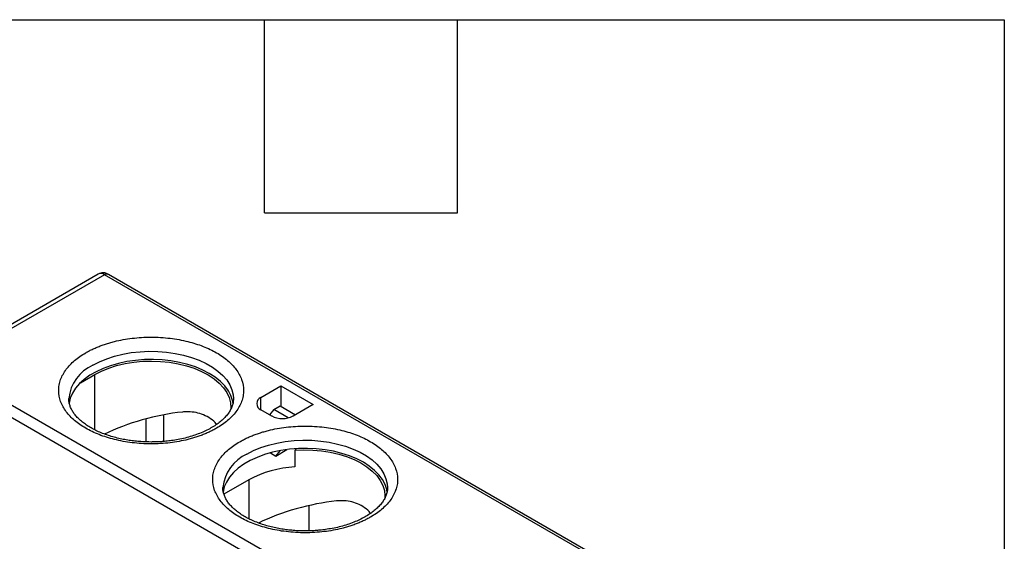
# Model space of a CAD drawing. Header units: inches. Extents: x 0.2 to 10.8, y 0.2 to 8.2.
# Tile 14 of 14: x 9.22 to 10.75, y 7.439 to 8.25. Entities that reach past the tile are written whole.
import ezdxf

# ---------------------------------------------------------------- set-up
doc = ezdxf.new("R2010")
doc.units = ezdxf.units.IN
doc.header["$MEASUREMENT"] = 0
doc.layers.add('TEXT', color=140, linetype='Continuous', lineweight=25)

msp = doc.modelspace()

# ---------------------------------------------------------------- linework, layer by layer
for p, q in [((9.3416, 7.8545), (9.0936, 7.7113)), ((9.3515, 7.8535), (9.1034, 7.7104)), ((10.5625, 7.1545), (9.3515, 7.8535)), ((10.5684, 7.155), (9.3574, 7.8541)), ((10.3144, 7.0113), (9.1034, 7.7104)), ((9.3139, 7.6856), (9.3362, 7.6985)), ((9.3362, 7.6125), (9.3362, 7.6985)), ((10.3061, 6.9968), (9.0951, 7.6959)), ((9.5946, 7.6629), (9.6257, 7.6808)), ((9.6257, 7.6808), (9.6758, 7.6519)), ((9.6257, 7.6808), (9.6257, 7.6489)), ((9.2959, 7.6607), (9.2959, 7.6611)), ((9.5946, 7.6436), (9.5946, 7.6629)), ((9.6113, 7.6339), (9.5946, 7.6436)), ((9.6146, 7.6438), (9.6081, 7.6358)), ((9.6146, 7.6438), (9.6246, 7.6496)), ((9.6369, 7.6309), (9.6146, 7.6438)), ((9.6246, 7.6496), (9.6482, 7.6359)), ((9.6758, 7.6519), (9.6447, 7.6339)), ((9.4155, 7.6293), (9.4155, 7.5937)), ((9.4433, 7.6357), (9.4433, 7.5943)), ((9.6093, 7.5766), (9.6177, 7.5717)), ((9.6177, 7.5717), (9.6349, 7.5817)), ((9.6177, 7.5717), (9.6244, 7.58)), ((9.6494, 7.5831), (9.647, 7.5806)), ((9.647, 7.5806), (9.647, 7.5549)), ((9.5756, 7.5345), (9.537, 7.5123)), ((9.5756, 7.5345), (9.5756, 7.4743)), ((9.5353, 7.5225), (9.5353, 7.5229)), ((9.6688, 7.4945), (9.6688, 7.4554))]:
    msp.add_line(p, q)
at = {"flags": 128}
for points in [[(9.3334, 7.7129), (9.3437, 7.7183), (9.355, 7.7229), (9.367, 7.7269), (9.3797, 7.73), (9.393, 7.7324), (9.4066, 7.7339), (9.4204, 7.7345), (9.4342, 7.7343), (9.448, 7.7332), (9.4614, 7.7313), (9.4744, 7.7285), (9.4868, 7.725), (9.4985, 7.7207), (9.5093, 7.7157), (9.5191, 7.71), (9.5278, 7.7038), (9.5352, 7.697), (9.5414, 7.6899), (9.5462, 7.6824), (9.5495, 7.6746), (9.5514, 7.6667), (9.5518, 7.661)], [(9.5515, 7.6533), (9.5506, 7.6578), (9.548, 7.6657), (9.544, 7.6733), (9.5385, 7.6807), (9.5317, 7.6876), (9.5236, 7.6941), (9.5143, 7.7001), (9.504, 7.7054), (9.4928, 7.7101), (9.4807, 7.714), (9.468, 7.7172), (9.4547, 7.7195), (9.4411, 7.721), (9.4273, 7.7217), (9.4135, 7.7215), (9.3997, 7.7204), (9.3863, 7.7184), (9.3733, 7.7157), (9.3609, 7.7121), (9.3492, 7.7078), (9.3384, 7.7028), (9.3286, 7.6972), (9.3199, 7.6909), (9.3125, 7.6842), (9.3063, 7.677), (9.3015, 7.6695), (9.2982, 7.6617), (9.2963, 7.6538)], [(9.3362, 7.6985), (9.3466, 7.7038), (9.3581, 7.7085), (9.3703, 7.7124), (9.3833, 7.7155), (9.3968, 7.7177), (9.4106, 7.719), (9.4246, 7.7194), (9.4386, 7.7189), (9.4524, 7.7175), (9.4658, 7.7152), (9.4787, 7.712), (9.4909, 7.7081), (9.5023, 7.7033), (9.5126, 7.6978), (9.5218, 7.6917), (9.5298, 7.6851), (9.5364, 7.6779), (9.5415, 7.6704), (9.5452, 7.6626), (9.5473, 7.6546), (9.5479, 7.6465), (9.5477, 7.6445)], [(9.5728, 7.5747), (9.5831, 7.5801), (9.5944, 7.5847), (9.6064, 7.5887), (9.6192, 7.5918), (9.6324, 7.5942), (9.646, 7.5957), (9.6598, 7.5963), (9.6737, 7.5961), (9.6874, 7.595), (9.7008, 7.5931), (9.7138, 7.5903), (9.7262, 7.5868), (9.7379, 7.5825), (9.7487, 7.5775), (9.7585, 7.5718), (9.7672, 7.5656), (9.7747, 7.5588), (9.7808, 7.5517), (9.7856, 7.5442), (9.7889, 7.5364), (9.7908, 7.5285), (9.7912, 7.5228)], [(9.7909, 7.5151), (9.7901, 7.5196), (9.7874, 7.5275), (9.7834, 7.5351), (9.7779, 7.5424), (9.7711, 7.5494), (9.763, 7.5559), (9.7538, 7.5619), (9.7434, 7.5672), (9.7322, 7.5719), (9.7201, 7.5758), (9.7074, 7.579), (9.6942, 7.5813), (9.6806, 7.5828), (9.6668, 7.5835), (9.6529, 7.5832), (9.6392, 7.5822), (9.6257, 7.5802), (9.6127, 7.5775), (9.6003, 7.5739), (9.5887, 7.5696), (9.5779, 7.5646), (9.5681, 7.559), (9.5594, 7.5527), (9.5519, 7.546), (9.5458, 7.5388), (9.541, 7.5313), (9.5376, 7.5236), (9.5357, 7.5156)], [(9.647, 7.5806), (9.661, 7.5812), (9.675, 7.5809), (9.6889, 7.5797), (9.7024, 7.5776), (9.7154, 7.5746), (9.7278, 7.5708), (9.7393, 7.5662), (9.7499, 7.5609), (9.7594, 7.5549), (9.7676, 7.5483), (9.7745, 7.5413), (9.78, 7.5339), (9.784, 7.5261), (9.7864, 7.5181), (9.7873, 7.5101), (9.7871, 7.5061)]]:
    msp.add_lwpolyline(points, dxfattribs=at)
for centre, radius, start, end in [((9.3457, 7.8455), 0.0099, 54.3824, 114.3071), ((9.3549, 7.8487), 0.00594, 65.6929, 125.6176), ((9.359, 7.6549), 0.0634, 113.8566, 174.371), ((9.5983, 7.6532), 0.0103, 110.7834, 249.2166), ((9.628, 7.6662), 0.0363, 242.6097, 297.3903), ((9.5985, 7.5167), 0.0634, 113.8566, 174.371), ((9.657, 7.3844), 0.1708, 93.3406, 118.4599)]:
    msp.add_arc(centre, radius, start, end)
for centre in [(9.4239, 7.5903), (9.6633, 7.4521)]:
    msp.add_ellipse(centre, major_axis=(0.1236, 0.0339), ratio=0.310513, start_param=1.082866, end_param=2.110824)
for points, knots in [([(9.3574, 7.8541), (9.3562, 7.8547), (9.3537, 7.856), (9.3495, 7.8566), (9.3454, 7.8563), (9.3429, 7.8551), (9.3416, 7.8545)], [0, 0, 0, 0, 0.235489, 0.483164, 0.739383, 1, 1, 1, 1]), ([(9.3223, 7.7322), (9.3241, 7.7333), (9.3278, 7.7353), (9.3337, 7.7382), (9.3399, 7.7409), (9.3462, 7.7434), (9.3529, 7.7457), (9.3597, 7.7478), (9.3688, 7.7503), (9.3803, 7.7528), (9.3945, 7.7549), (9.409, 7.7562), (9.4288, 7.7568), (9.4533, 7.7553), (9.4807, 7.7503), (9.5051, 7.7426), (9.5261, 7.7326), (9.5435, 7.7205), (9.5568, 7.7064), (9.5655, 7.6906), (9.5681, 7.6764), (9.5671, 7.665), (9.5648, 7.6566), (9.5611, 7.6484), (9.5561, 7.6407), (9.55, 7.6335), (9.5429, 7.6269), (9.5348, 7.6206), (9.5286, 7.6168), (9.5255, 7.6149)], [0, 0, 0, 0, 0.0172768, 0.0344301, 0.0515096, 0.0685657, 0.0856489, 0.1028096, 0.1200975, 0.1522514, 0.1844511, 0.2172891, 0.2501741, 0.3158091, 0.3800802, 0.4400242, 0.5000144, 0.5599584, 0.6199487, 0.6842198, 0.7498548, 0.7826928, 0.8155778, 0.8477316, 0.8799314, 0.9100751, 0.9399543, 0.9698392, 1, 1, 1, 1]), ([(9.5255, 7.6149), (9.5236, 7.6138), (9.5199, 7.6118), (9.514, 7.6089), (9.5078, 7.6062), (9.5015, 7.6037), (9.4949, 7.6014), (9.488, 7.5993), (9.4789, 7.5968), (9.4674, 7.5943), (9.4533, 7.5922), (9.4387, 7.5909), (9.4189, 7.5903), (9.3944, 7.5918), (9.367, 7.5968), (9.3426, 7.6045), (9.3217, 7.6146), (9.3043, 7.6266), (9.2909, 7.6407), (9.2822, 7.6565), (9.2797, 7.6707), (9.2807, 7.6821), (9.2829, 7.6905), (9.2867, 7.6987), (9.2917, 7.7064), (9.2977, 7.7136), (9.3048, 7.7203), (9.3129, 7.7265), (9.3191, 7.7303), (9.3223, 7.7322)], [0, 0, 0, 0, 0.017277, 0.03443, 0.05151, 0.068566, 0.085649, 0.10281, 0.120098, 0.152251, 0.184451, 0.217289, 0.250174, 0.315809, 0.38008, 0.440024, 0.500014, 0.559958, 0.619949, 0.68422, 0.749855, 0.782693, 0.815578, 0.847732, 0.879931, 0.910075, 0.939954, 0.969839, 1, 1, 1, 1]), ([(9.4239, 7.5935), (9.4194, 7.5936), (9.4132, 7.5937), (9.4041, 7.5943), (9.3964, 7.5951), (9.3873, 7.5963), (9.3781, 7.598), (9.3688, 7.6002), (9.3595, 7.6029), (9.3506, 7.606), (9.3421, 7.6095), (9.3341, 7.6134), (9.3267, 7.6176), (9.3201, 7.6221), (9.3141, 7.6268), (9.309, 7.6318), (9.3047, 7.6368), (9.3012, 7.642), (9.2986, 7.6472), (9.2968, 7.6527), (9.2959, 7.6573), (9.296, 7.6601), (9.2961, 7.661)], [0, 0, 0, 0, 0.063489, 0.089291, 0.131976, 0.176083, 0.223139, 0.271917, 0.321907, 0.372701, 0.424018, 0.475665, 0.527521, 0.57954, 0.63176, 0.684288, 0.737367, 0.791434, 0.847201, 0.905763, 0.9687, 1, 1, 1, 1]), ([(9.5517, 7.6609), (9.5517, 7.6596), (9.5517, 7.6563), (9.5506, 7.6512), (9.5484, 7.6454), (9.5452, 7.6398), (9.541, 7.6343), (9.5359, 7.6289), (9.5298, 7.6237), (9.5228, 7.6187), (9.515, 7.6141), (9.5064, 7.6098), (9.497, 7.6059), (9.4871, 7.6025), (9.4768, 7.5996), (9.4663, 7.5974), (9.4562, 7.5957), (9.4473, 7.5946), (9.439, 7.5939), (9.4314, 7.5936), (9.4262, 7.5935), (9.4239, 7.5935)], [0, 0, 0, 0, 0.0441, 0.109589, 0.171283, 0.230452, 0.288171, 0.345132, 0.401753, 0.45825, 0.514697, 0.571142, 0.627536, 0.683738, 0.73945, 0.794014, 0.845643, 0.890439, 0.925572, 0.966264, 1, 1, 1, 1]), ([(9.5256, 7.6209), (9.5249, 7.6218), (9.5214, 7.626), (9.5136, 7.6317), (9.5027, 7.6372), (9.4908, 7.6401), (9.4806, 7.6407), (9.4745, 7.6402), (9.4725, 7.6401)], [0, 0, 0, 0, 0.05927, 0.275302, 0.491315, 0.695983, 0.900768, 1, 1, 1, 1]), ([(9.5617, 7.594), (9.5635, 7.595), (9.5672, 7.5971), (9.5732, 7.6), (9.5793, 7.6027), (9.5857, 7.6052), (9.5923, 7.6075), (9.5991, 7.6096), (9.6082, 7.6121), (9.6197, 7.6145), (9.6339, 7.6167), (9.6484, 7.618), (9.6682, 7.6186), (9.6927, 7.6171), (9.7201, 7.6121), (9.7446, 7.6044), (9.7655, 7.5943), (9.7829, 7.5823), (9.7962, 7.5682), (9.805, 7.5523), (9.8075, 7.5382), (9.8065, 7.5268), (9.8042, 7.5184), (9.8005, 7.5102), (9.7955, 7.5025), (9.7894, 7.4953), (9.7823, 7.4886), (9.7742, 7.4824), (9.768, 7.4786), (9.7649, 7.4767)], [0, 0, 0, 0, 0.017277, 0.03443, 0.05151, 0.068566, 0.085649, 0.10281, 0.120098, 0.152251, 0.184451, 0.217289, 0.250174, 0.315809, 0.38008, 0.440024, 0.500014, 0.559958, 0.619949, 0.68422, 0.749855, 0.782693, 0.815578, 0.847732, 0.879931, 0.910075, 0.939954, 0.969839, 1, 1, 1, 1]), ([(9.7649, 7.4767), (9.763, 7.4756), (9.7593, 7.4736), (9.7534, 7.4707), (9.7473, 7.468), (9.7409, 7.4655), (9.7343, 7.4632), (9.7274, 7.4611), (9.7184, 7.4586), (9.7068, 7.4561), (9.6927, 7.454), (9.6781, 7.4527), (9.6584, 7.4521), (9.6338, 7.4536), (9.6064, 7.4586), (9.582, 7.4663), (9.5611, 7.4763), (9.5437, 7.4884), (9.5303, 7.5025), (9.5216, 7.5183), (9.5191, 7.5325), (9.5201, 7.5439), (9.5224, 7.5523), (9.5261, 7.5605), (9.5311, 7.5682), (9.5372, 7.5754), (9.5442, 7.582), (9.5523, 7.5883), (9.5585, 7.5921), (9.5617, 7.594)], [0, 0, 0, 0, 0.017277, 0.03443, 0.05151, 0.068566, 0.085649, 0.10281, 0.120098, 0.152251, 0.184451, 0.217289, 0.250174, 0.315809, 0.38008, 0.440024, 0.500014, 0.559958, 0.619949, 0.68422, 0.749855, 0.782693, 0.815578, 0.847732, 0.879931, 0.910075, 0.939954, 0.969839, 1, 1, 1, 1]), ([(9.6633, 7.4553), (9.6589, 7.4553), (9.6526, 7.4554), (9.6435, 7.4561), (9.6358, 7.4569), (9.6268, 7.4581), (9.6175, 7.4598), (9.6082, 7.462), (9.5989, 7.4647), (9.59, 7.4678), (9.5815, 7.4713), (9.5735, 7.4752), (9.5661, 7.4794), (9.5595, 7.4839), (9.5536, 7.4886), (9.5484, 7.4935), (9.5441, 7.4986), (9.5407, 7.5038), (9.538, 7.509), (9.5362, 7.5145), (9.5353, 7.5191), (9.5354, 7.5219), (9.5355, 7.5228)], [0, 0, 0, 0, 0.063489, 0.089291, 0.131976, 0.176083, 0.223139, 0.271917, 0.321907, 0.372701, 0.424018, 0.475665, 0.527521, 0.57954, 0.63176, 0.684288, 0.737367, 0.791434, 0.847201, 0.905763, 0.9687, 1, 1, 1, 1]), ([(9.7911, 7.5227), (9.7911, 7.5214), (9.7912, 7.5181), (9.79, 7.513), (9.7878, 7.5072), (9.7846, 7.5016), (9.7804, 7.4961), (9.7753, 7.4907), (9.7692, 7.4855), (9.7623, 7.4805), (9.7544, 7.4759), (9.7458, 7.4716), (9.7364, 7.4677), (9.7265, 7.4643), (9.7162, 7.4614), (9.7057, 7.4591), (9.6956, 7.4575), (9.6867, 7.4564), (9.6784, 7.4557), (9.6708, 7.4553), (9.6656, 7.4553), (9.6633, 7.4553)], [0, 0, 0, 0, 0.0441, 0.109589, 0.171283, 0.230452, 0.288171, 0.345132, 0.401753, 0.45825, 0.514697, 0.571142, 0.627536, 0.683738, 0.73945, 0.794014, 0.845643, 0.890439, 0.925572, 0.966264, 1, 1, 1, 1]), ([(9.765, 7.4826), (9.7643, 7.4836), (9.7609, 7.4878), (9.7531, 7.4934), (9.7421, 7.499), (9.7302, 7.5019), (9.7201, 7.5025), (9.7139, 7.502), (9.7119, 7.5019)], [0, 0, 0, 0, 0.05927, 0.275302, 0.491315, 0.695983, 0.900768, 1, 1, 1, 1])]:
    msp.add_open_spline(points, degree=3, knots=knots)
at = {"layer": 'TEXT'}
for p, q in [((0.25, 8.25), (10.75, 8.25)), ((9.6, 7.95), (9.6, 8.25)), ((9.9, 7.95), (9.9, 8.25)), ((10.75, 8.25), (10.75, 0.25)), ((9.6, 7.95), (9.9, 7.95))]:
    msp.add_line(p, q, dxfattribs=at)

doc.saveas('drawing.dxf')
